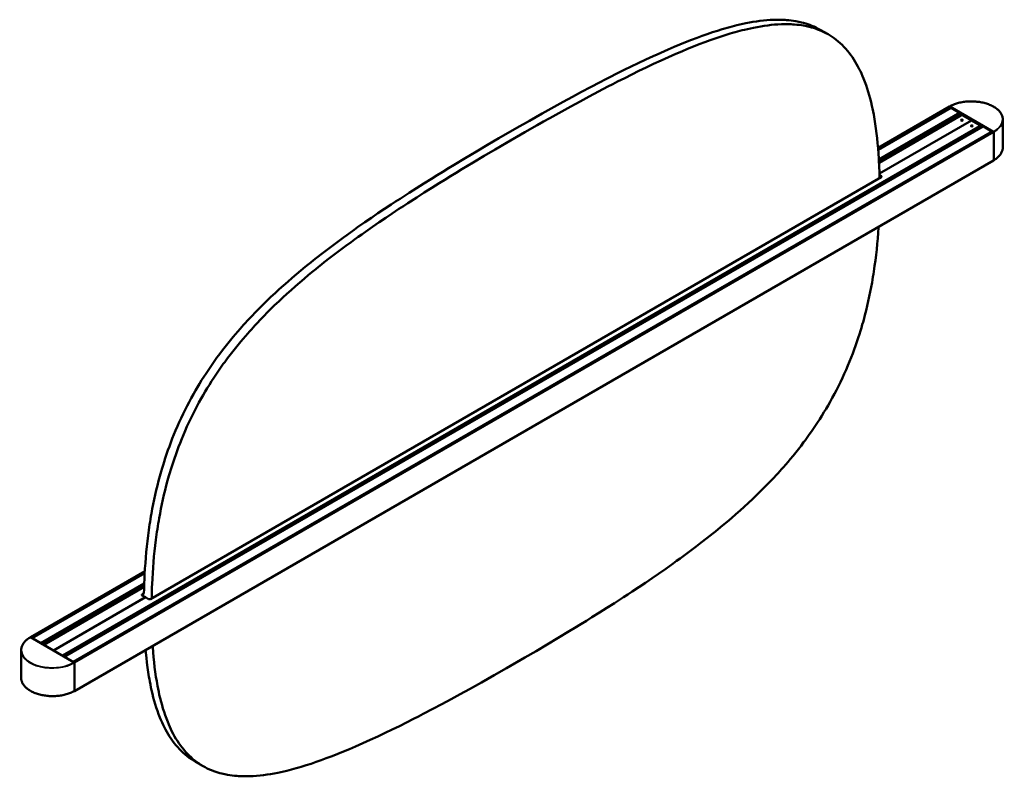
# Model space of a CAD drawing. Header units: millimetres. Extents: x 232 to 2412, y 755 to 2591.
# Tile 4 of 5: x 1647 to 2412, y 936 to 1524. Entities that reach past the tile are written whole.
import ezdxf

# ---------------------------------------------------------------- set-up
doc = ezdxf.new("R2010")
doc.units = ezdxf.units.MM
doc.header["$LTSCALE"] = 10
doc.layers.add('Visibile (ISO)', color=7, linetype='Continuous', lineweight=50)
doc.layers.add('Visibile sottile (ISO)', color=7, linetype='Continuous', lineweight=35)

msp = doc.modelspace()

# ---------------------------------------------------------------- linework, layer by layer
at = {"layer": 'Visibile (ISO)'}
for p, q in [((2216.314, 1521.91), (2219.057, 1522.34)), ((2219.057, 1522.34), (2221.775, 1522.711)), ((2221.775, 1522.711), (2224.466, 1523.023)), ((2224.466, 1523.023), (2227.13, 1523.273)), ((2227.13, 1523.273), (2229.766, 1523.46)), ((2229.766, 1523.46), (2232.373, 1523.581)), ((2232.373, 1523.581), (2234.949, 1523.636)), ((2234.949, 1523.636), (2237.494, 1523.623)), ((2237.494, 1523.623), (2240.006, 1523.54)), ((2240.006, 1523.54), (2241.25, 1523.471)), ((2241.25, 1523.471), (2242.485, 1523.385)), ((2242.485, 1523.385), (2244.321, 1523.221)), ((2244.321, 1523.221), (2246.137, 1523.015)), ((2246.137, 1523.015), (2247.933, 1522.767)), ((2247.933, 1522.767), (2249.708, 1522.476)), ((2249.708, 1522.476), (2251.925, 1522.044)), ((2184.779, 1513.823), (2188.655, 1515.075)), ((2188.655, 1515.075), (2192.501, 1516.256)), ((2192.501, 1516.256), (2194.441, 1516.827)), ((2194.441, 1516.827), (2196.374, 1517.379)), ((2196.374, 1517.379), (2198.24, 1517.895)), ((2198.24, 1517.895), (2200.099, 1518.392)), ((2200.099, 1518.392), (2201.895, 1518.855)), ((2201.895, 1518.855), (2203.684, 1519.3)), ((2203.684, 1519.3), (2206.056, 1519.863)), ((2204.251, 1514.425), (2206.109, 1514.921)), ((2206.056, 1519.863), (2208.414, 1520.39)), ((2206.109, 1514.921), (2207.906, 1515.385)), ((2207.906, 1515.385), (2209.694, 1515.83)), ((2208.414, 1520.39), (2210.757, 1520.882)), ((2209.694, 1515.83), (2212.067, 1516.393)), ((2210.757, 1520.882), (2213.547, 1521.423)), ((2212.067, 1516.393), (2214.424, 1516.92)), ((2213.547, 1521.423), (2216.314, 1521.91)), ((2214.424, 1516.92), (2216.767, 1517.412)), ((2216.767, 1517.412), (2219.557, 1517.953)), ((2219.557, 1517.953), (2222.325, 1518.44)), ((2222.325, 1518.44), (2225.067, 1518.869)), ((2225.067, 1518.869), (2227.785, 1519.241)), ((2227.785, 1519.241), (2230.476, 1519.553)), ((2230.476, 1519.553), (2233.141, 1519.803)), ((2233.141, 1519.803), (2235.777, 1519.99)), ((2235.777, 1519.99), (2238.383, 1520.111)), ((2238.383, 1520.111), (2240.96, 1520.166)), ((2240.96, 1520.166), (2243.505, 1520.153)), ((2243.505, 1520.153), (2246.017, 1520.07)), ((2246.017, 1520.07), (2247.26, 1520.001)), ((2247.26, 1520.001), (2248.495, 1519.915)), ((2248.495, 1519.915), (2250.332, 1519.751)), ((2250.332, 1519.751), (2252.148, 1519.545)), ((2251.925, 1522.044), (2253.02, 1521.802)), ((2252.148, 1519.545), (2253.944, 1519.297)), ((2253.02, 1521.802), (2254.106, 1521.542)), ((2253.944, 1519.297), (2255.718, 1519.006)), ((2254.106, 1521.542), (2255.719, 1521.118)), ((2255.718, 1519.006), (2257.935, 1518.574)), ((2255.719, 1521.118), (2257.31, 1520.653)), ((2257.31, 1520.653), (2258.881, 1520.146)), ((2257.935, 1518.574), (2259.03, 1518.332)), ((2258.881, 1520.146), (2260.429, 1519.598)), ((2259.03, 1518.332), (2260.117, 1518.072)), ((2260.117, 1518.072), (2261.729, 1517.648)), ((2260.429, 1519.598), (2262.124, 1518.94)), ((2261.729, 1517.648), (2263.321, 1517.183)), ((2262.124, 1518.94), (2263.792, 1518.229)), ((2263.321, 1517.183), (2264.891, 1516.676)), ((2263.792, 1518.229), (2265.431, 1517.465)), ((2264.891, 1516.676), (2266.44, 1516.128)), ((2265.431, 1517.465), (2267.042, 1516.648)), ((2266.44, 1516.128), (2268.135, 1515.469)), ((2267.042, 1516.648), (2268.623, 1515.778)), ((2268.135, 1515.469), (2269.802, 1514.759)), ((2274.634, 1512.308), (2268.623, 1515.778)), ((2269.802, 1514.759), (2271.441, 1513.995)), ((2164.041, 1506.211), (2168.53, 1507.975)), ((2168.53, 1507.975), (2172.989, 1509.668)), ((2172.989, 1509.668), (2176.945, 1511.116)), ((2176.945, 1511.116), (2180.876, 1512.502)), ((2179, 1506.198), (2182.956, 1507.646)), ((2180.876, 1512.502), (2184.779, 1513.823)), ((2182.956, 1507.646), (2186.886, 1509.032)), ((2186.886, 1509.032), (2190.79, 1510.353)), ((2190.79, 1510.353), (2194.665, 1511.605)), ((2194.665, 1511.605), (2198.511, 1512.786)), ((2198.511, 1512.786), (2200.452, 1513.357)), ((2200.452, 1513.357), (2202.384, 1513.909)), ((2202.384, 1513.909), (2204.251, 1514.425)), ((2271.441, 1513.995), (2273.052, 1513.178)), ((2273.052, 1513.178), (2274.634, 1512.308)), ((2274.634, 1512.308), (2276.186, 1511.385)), ((2276.186, 1511.385), (2277.845, 1510.316)), ((2277.845, 1510.316), (2279.469, 1509.182)), ((2279.469, 1509.182), (2281.056, 1507.985)), ((2281.056, 1507.985), (2282.606, 1506.723)), ((2147.565, 1499.279), (2150.415, 1500.525)), ((2150.415, 1500.525), (2154.982, 1502.482)), ((2154.982, 1502.482), (2159.525, 1504.379)), ((2159.525, 1504.379), (2164.041, 1506.211)), ((2160.993, 1499.012), (2165.535, 1500.908)), ((2165.535, 1500.908), (2170.051, 1502.74)), ((2170.051, 1502.74), (2174.54, 1504.505)), ((2174.54, 1504.505), (2179, 1506.198)), ((2282.606, 1506.723), (2284.119, 1505.397)), ((2284.119, 1505.397), (2285.594, 1504.006)), ((2285.594, 1504.006), (2287.032, 1502.552)), ((2287.032, 1502.552), (2288.431, 1501.034)), ((2288.431, 1501.034), (2289.793, 1499.453)), ((2289.793, 1499.453), (2291.115, 1497.808)), ((2127.245, 1489.921), (2133.086, 1492.689)), ((2133.086, 1492.689), (2138.896, 1495.383)), ((2138.896, 1495.383), (2141.805, 1496.707)), ((2139.097, 1489.219), (2144.906, 1491.913)), ((2141.805, 1496.707), (2144.706, 1498.011)), ((2144.706, 1498.011), (2147.565, 1499.279)), ((2144.906, 1491.913), (2147.816, 1493.237)), ((2147.816, 1493.237), (2150.717, 1494.541)), ((2150.717, 1494.541), (2153.575, 1495.809)), ((2153.575, 1495.809), (2156.425, 1497.055)), ((2156.425, 1497.055), (2160.993, 1499.012)), ((2291.115, 1497.808), (2292.399, 1496.102)), ((2292.399, 1496.102), (2293.573, 1494.437)), ((2293.573, 1494.437), (2294.713, 1492.717)), ((2294.713, 1492.717), (2295.819, 1490.944)), ((2110.693, 1481.783), (2116.234, 1484.552)), ((2116.234, 1484.552), (2121.752, 1487.266)), ((2121.752, 1487.266), (2127.245, 1489.921)), ((2127.763, 1483.795), (2133.255, 1486.45)), ((2133.255, 1486.45), (2139.097, 1489.219)), ((2295.819, 1490.944), (2296.89, 1489.118)), ((2296.89, 1489.118), (2297.926, 1487.24)), ((2297.926, 1487.24), (2298.928, 1485.311)), ((2298.928, 1485.311), (2299.8, 1483.531)), ((2097.674, 1475.123), (2101.406, 1477.053)), ((2101.406, 1477.053), (2105.128, 1478.961)), ((2105.128, 1478.961), (2110.693, 1481.783)), ((2111.138, 1475.491), (2116.703, 1478.313)), ((2116.703, 1478.313), (2122.245, 1481.082)), ((2122.245, 1481.082), (2127.763, 1483.795)), ((2299.8, 1483.531), (2300.645, 1481.71)), ((2300.645, 1481.71), (2301.462, 1479.85)), ((2301.462, 1479.85), (2302.252, 1477.95)), ((2302.252, 1477.95), (2302.764, 1476.662)), ((2302.764, 1476.662), (2303.263, 1475.358)), ((2083.129, 1467.456), (2090.184, 1471.202)), ((2090.184, 1471.202), (2097.674, 1475.123)), ((2096.194, 1467.732), (2103.685, 1471.653)), ((2103.685, 1471.653), (2107.416, 1473.583)), ((2107.416, 1473.583), (2111.138, 1475.491)), ((2303.263, 1475.358), (2304.226, 1472.698)), ((2304.226, 1472.698), (2305.076, 1470.177)), ((2305.076, 1470.177), (2305.886, 1467.6)), ((2068.934, 1459.777), (2076.046, 1463.646)), ((2076.046, 1463.646), (2083.129, 1467.456)), ((2082.056, 1460.176), (2089.14, 1463.986)), ((2089.14, 1463.986), (2096.194, 1467.732)), ((2305.886, 1467.6), (2306.656, 1464.971)), ((2306.656, 1464.971), (2307.386, 1462.289)), ((2307.386, 1462.289), (2308.079, 1459.556)), ((2057.138, 1453.268), (2061.794, 1455.85)), ((2061.794, 1455.85), (2068.934, 1459.777)), ((2067.805, 1452.38), (2074.944, 1456.307)), ((2074.944, 1456.307), (2082.056, 1460.176)), ((2308.079, 1459.556), (2308.733, 1456.773)), ((2308.733, 1456.773), (2309.229, 1454.512)), ((2309.229, 1454.512), (2309.702, 1452.221)), ((2313.516, 1424.122), (2369.101, 1456.214)), ((2313.641, 1422.525), (2370.114, 1455.13)), ((2369.201, 1456.204), (2369.905, 1455.798)), ((2369.236, 1456.184), (2403.178, 1436.588)), ((2370.041, 1455.116), (2370.023, 1455.077)), ((2370.047, 1455.553), (2370.047, 1455.145)), ((2370.214, 1455.12), (2376.915, 1451.251)), ((2042.632, 1445.121), (2047.557, 1447.903)), ((2047.557, 1447.903), (2052.471, 1450.663)), ((2052.471, 1450.663), (2057.138, 1453.268)), ((2053.567, 1444.433), (2058.482, 1447.193)), ((2058.482, 1447.193), (2063.149, 1449.798)), ((2063.149, 1449.798), (2067.805, 1452.38)), ((2309.702, 1452.221), (2310.151, 1449.9)), ((2310.151, 1449.9), (2310.473, 1448.141)), ((2310.473, 1448.141), (2310.782, 1446.365)), ((2310.782, 1446.365), (2311.361, 1442.767)), ((2377.306, 1451.477), (2314.143, 1415.009)), ((2377.891, 1449.268), (2314.272, 1412.537)), ((2377.406, 1451.467), (2378.295, 1450.954)), ((2378.436, 1450.709), (2378.436, 1449.43)), ((2378.436, 1449.444), (2378.457, 1449.432)), ((2386.023, 1445.39), (2379.306, 1449.268)), ((2410.457, 1446.061), (2410.457, 1424.502)), ((1679.883, 1029.521), (2394.02, 1441.828)), ((1681.506, 1028.584), (2395.217, 1440.645)), ((2018.844, 1431.46), (2032.986, 1439.625)), ((2032.986, 1439.625), (2042.632, 1445.121)), ((2038.996, 1436.154), (2048.642, 1441.651)), ((2048.642, 1441.651), (2053.567, 1444.433)), ((2311.361, 1442.767), (2311.897, 1439.066)), ((2311.897, 1439.066), (2312.383, 1435.305)), ((2314.587, 1404.146), (2386.023, 1445.39)), ((2314.587, 1404.146), (2386.023, 1445.39)), ((2386.023, 1445.39), (2392.741, 1441.512)), ((2394.12, 1441.818), (2395.008, 1441.305)), ((2395.131, 1440.595), (2395.144, 1440.624)), ((2395.149, 1441.06), (2395.149, 1440.652)), ((2395.317, 1440.635), (2402.025, 1436.762)), ((2402.409, 1436.984), (1688.272, 1024.677)), ((2010.141, 1426.372), (2018.844, 1431.46)), ((2024.854, 1427.989), (2038.996, 1436.154)), ((2312.383, 1435.305), (2312.821, 1431.487)), ((2312.821, 1431.487), (2313.211, 1427.612)), ((2402.509, 1436.974), (2403.213, 1436.568)), ((2403.354, 1414.441), (2403.354, 1436.323)), ((2403.354, 1414.482), (2403.354, 1436.282)), ((2001.472, 1421.254), (2010.141, 1426.372)), ((2007.482, 1417.784), (2016.152, 1422.902)), ((2016.152, 1422.902), (2024.854, 1427.989)), ((2313.211, 1427.612), (2313.554, 1423.683)), ((2313.554, 1423.683), (2313.853, 1419.703)), ((1984.242, 1410.92), (1992.839, 1416.104)), ((1992.839, 1416.104), (2001.472, 1421.254)), ((1998.849, 1412.634), (2007.482, 1417.784)), ((2313.853, 1419.703), (2314.107, 1415.673)), ((2314.107, 1415.673), (2314.235, 1413.313)), ((1689.135, 1002.018), (2403.313, 1414.349)), ((1975.328, 1405.48), (1979.78, 1408.205)), ((1979.78, 1408.205), (1984.242, 1410.92)), ((1990.253, 1407.45), (1998.849, 1412.634)), ((2314.235, 1413.313), (2314.348, 1410.937)), ((2314.348, 1410.937), (2314.449, 1408.519)), ((2314.449, 1408.519), (2314.535, 1406.085)), ((2316.02, 1401.299), (1748.213, 1073.476)), ((1960.739, 1396.421), (1966.585, 1400.076)), ((1966.585, 1400.076), (1970.951, 1402.784)), ((1970.951, 1402.784), (1975.328, 1405.48)), ((1976.961, 1399.314), (1981.338, 1402.01)), ((1981.338, 1402.01), (1985.79, 1404.735)), ((1985.79, 1404.735), (1990.253, 1407.45)), ((2314.535, 1406.085), (2314.665, 1401.201)), ((2314.619, 1402.924), (2316.02, 1402.116)), ((2315.666, 1401.095), (2314.653, 1401.68)), ((2314.698, 1401.654), (2314.654, 1401.629)), ((2314.665, 1401.201), (2314.676, 1400.523)), ((1949.112, 1389.043), (1954.915, 1392.744)), ((1954.915, 1392.744), (1960.739, 1396.421)), ((1960.925, 1389.274), (1966.75, 1392.951)), ((1966.75, 1392.951), (1972.596, 1396.606)), ((1972.596, 1396.606), (1976.961, 1399.314)), ((1942.18, 1384.568), (1949.112, 1389.043)), ((1948.19, 1381.098), (1955.122, 1385.573)), ((1955.122, 1385.573), (1960.925, 1389.274)), ((1930.133, 1376.639), (1935.282, 1380.054)), ((1935.282, 1380.054), (1938.726, 1382.316)), ((1938.726, 1382.316), (1942.18, 1384.568)), ((1941.293, 1376.583), (1944.737, 1378.846)), ((1944.737, 1378.846), (1948.19, 1381.098)), ((1914.822, 1366.235), (1919.902, 1369.732)), ((1919.902, 1369.732), (1925.006, 1373.199)), ((1925.006, 1373.199), (1930.133, 1376.639)), ((1925.913, 1366.262), (1931.017, 1369.729)), ((1931.017, 1369.729), (1936.144, 1373.169)), ((1936.144, 1373.169), (1941.293, 1376.583)), ((1906.373, 1360.31), (1909.207, 1362.314)), ((1909.207, 1362.314), (1914.822, 1366.235)), ((1915.217, 1358.844), (1920.833, 1362.765)), ((1920.833, 1362.765), (1925.913, 1366.262)), ((2313.882, 1362.231), (2313.592, 1357.951)), ((2313.911, 1362.733), (2313.882, 1362.231)), ((1893.94, 1351.311), (1898.077, 1354.346)), ((1898.077, 1354.346), (1900.808, 1356.326)), ((1900.808, 1356.326), (1903.547, 1358.296)), ((1903.547, 1358.296), (1906.373, 1360.31)), ((1906.818, 1352.856), (1909.558, 1354.826)), ((1909.558, 1354.826), (1912.383, 1356.84)), ((1912.383, 1356.84), (1915.217, 1358.844)), ((2313.592, 1357.951), (2313.257, 1353.67)), ((1885.731, 1345.156), (1889.824, 1348.248)), ((1889.824, 1348.248), (1893.94, 1351.311)), ((1895.835, 1344.778), (1899.95, 1347.84)), ((1899.95, 1347.84), (1904.087, 1350.875)), ((1904.087, 1350.875), (1906.818, 1352.856)), ((2312.878, 1349.39), (2312.451, 1345.11)), ((2313.257, 1353.67), (2312.878, 1349.39)), ((1877.254, 1338.596), (1881.662, 1342.035)), ((1881.662, 1342.035), (1885.731, 1345.156)), ((1887.672, 1338.565), (1891.742, 1341.686)), ((1891.742, 1341.686), (1895.835, 1344.778)), ((2311.978, 1340.831), (2311.456, 1336.555)), ((2312.451, 1345.11), (2311.978, 1340.831)), ((1865.08, 1328.751), (1868.532, 1331.598)), ((1868.532, 1331.598), (1870.654, 1333.326)), ((1870.654, 1333.326), (1872.784, 1335.043)), ((1872.784, 1335.043), (1875.015, 1336.825)), ((1875.015, 1336.825), (1877.254, 1338.596)), ((1876.665, 1329.856), (1878.794, 1331.573)), ((1878.794, 1331.573), (1881.026, 1333.355)), ((1881.026, 1333.355), (1883.265, 1335.126)), ((1883.265, 1335.126), (1887.672, 1338.565)), ((2310.884, 1332.283), (2310.579, 1330.148)), ((2311.456, 1336.555), (2310.884, 1332.283)), ((1858.243, 1322.967), (1861.65, 1325.874)), ((1861.65, 1325.874), (1865.08, 1328.751)), ((1867.66, 1322.404), (1871.09, 1325.281)), ((1871.09, 1325.281), (1874.542, 1328.128)), ((1874.542, 1328.128), (1876.665, 1329.856)), ((2309.587, 1323.752), (2309.23, 1321.623)), ((2309.931, 1325.883), (2309.587, 1323.752)), ((2310.261, 1328.015), (2309.931, 1325.883)), ((2310.579, 1330.148), (2310.261, 1328.015)), ((1851.503, 1317.058), (1848.265, 1314.138)), ((1854.86, 1320.029), (1851.503, 1317.058)), ((1854.86, 1320.029), (1858.243, 1322.967)), ((1857.514, 1313.588), (1860.871, 1316.558)), ((1860.871, 1316.558), (1864.253, 1319.497)), ((1864.253, 1319.497), (1867.66, 1322.404)), ((2308.194, 1315.854), (2307.488, 1312.218)), ((2308.86, 1319.496), (2308.194, 1315.854)), ((2309.23, 1321.623), (2308.86, 1319.496)), ((1838.713, 1305.181), (1841.869, 1308.201)), ((1845.053, 1311.186), (1841.869, 1308.201)), ((1848.265, 1314.138), (1845.053, 1311.186)), ((1851.063, 1307.716), (1854.275, 1310.668)), ((1854.275, 1310.668), (1857.514, 1313.588)), ((2306.741, 1308.59), (2305.953, 1304.969)), ((2307.488, 1312.218), (2306.741, 1308.59)), ((1832.493, 1299.036), (1835.587, 1302.127)), ((1835.587, 1302.127), (1838.713, 1305.181)), ((1841.598, 1298.657), (1844.723, 1301.711)), ((1844.723, 1301.711), (1847.879, 1304.731)), ((1847.879, 1304.731), (1851.063, 1307.716)), ((2305.123, 1301.357), (2304.251, 1297.754)), ((2305.953, 1304.969), (2305.123, 1301.357)), ((1825.402, 1291.681), (1827.409, 1293.803)), ((1827.409, 1293.803), (1829.431, 1295.909)), ((1829.431, 1295.909), (1830.958, 1297.477)), ((1830.958, 1297.477), (1832.493, 1299.036)), ((1835.442, 1292.439), (1836.969, 1294.007)), ((1836.969, 1294.007), (1838.504, 1295.566)), ((1838.504, 1295.566), (1841.598, 1298.657)), ((2303.336, 1294.16), (2302.341, 1290.448)), ((2304.251, 1297.754), (2303.336, 1294.16)), ((1819.237, 1284.938), (1820.602, 1286.461)), ((1820.602, 1286.461), (1822.002, 1288.006)), ((1822.002, 1288.006), (1823.411, 1289.541)), ((1823.411, 1289.541), (1825.402, 1291.681)), ((1828.013, 1284.535), (1829.421, 1286.071)), ((1829.421, 1286.071), (1831.413, 1288.211)), ((1831.413, 1288.211), (1833.419, 1290.333)), ((1833.419, 1290.333), (1835.442, 1292.439)), ((2301.3, 1286.748), (2300.58, 1284.288)), ((2301.827, 1288.596), (2301.3, 1286.748)), ((2302.341, 1290.448), (2301.827, 1288.596)), ((1812.49, 1277.127), (1814.27, 1279.236)), ((1814.27, 1279.236), (1816.068, 1281.329)), ((1816.068, 1281.329), (1817.881, 1283.406)), ((1817.881, 1283.406), (1819.237, 1284.938)), ((1820.281, 1275.766), (1822.078, 1277.859)), ((1822.078, 1277.859), (1823.891, 1279.936)), ((1823.891, 1279.936), (1825.248, 1281.468)), ((1825.248, 1281.468), (1826.613, 1282.991)), ((1826.613, 1282.991), (1828.013, 1284.535)), ((2299.076, 1279.389), (2298.092, 1276.342)), ((2299.838, 1281.836), (2299.076, 1279.389)), ((2300.58, 1284.288), (2299.838, 1281.836)), ((1806.219, 1269.397), (1808.284, 1271.997)), ((1808.284, 1271.997), (1810.375, 1274.574)), ((1810.375, 1274.574), (1812.49, 1277.127)), ((1814.295, 1268.527), (1816.385, 1271.104)), ((1816.385, 1271.104), (1818.5, 1273.657)), ((1818.5, 1273.657), (1820.281, 1275.766)), ((2296.025, 1270.281), (2294.941, 1267.27)), ((2297.075, 1273.305), (2296.025, 1270.281)), ((2298.092, 1276.342), (2297.075, 1273.305)), ((1799.921, 1261.092), (1801.04, 1262.611)), ((1801.04, 1262.611), (1802.168, 1264.123)), ((1802.168, 1264.123), (1804.18, 1266.772)), ((1804.18, 1266.772), (1806.219, 1269.397)), ((1808.178, 1260.653), (1810.19, 1263.302)), ((1810.19, 1263.302), (1812.229, 1265.927)), ((1812.229, 1265.927), (1814.295, 1268.527)), ((2293.823, 1264.271), (2292.672, 1261.287)), ((2294.941, 1267.27), (2293.823, 1264.271)), ((1794.517, 1253.457), (1796.119, 1255.774)), ((1796.119, 1255.774), (1797.741, 1258.074)), ((1797.741, 1258.074), (1798.826, 1259.587)), ((1798.826, 1259.587), (1799.921, 1261.092)), ((1802.129, 1252.304), (1803.752, 1254.604)), ((1803.752, 1254.604), (1804.837, 1256.117)), ((1804.837, 1256.117), (1805.931, 1257.622)), ((1805.931, 1257.622), (1807.05, 1259.141)), ((1807.05, 1259.141), (1808.178, 1260.653)), ((2290.043, 1254.826), (2288.669, 1251.622)), ((2291.377, 1258.047), (2290.043, 1254.826)), ((2292.672, 1261.287), (2291.377, 1258.047)), ((1789.673, 1246.138), (1791.378, 1248.771)), ((1791.378, 1248.771), (1792.937, 1251.122)), ((1792.937, 1251.122), (1794.517, 1253.457)), ((1797.389, 1245.301), (1798.947, 1247.652)), ((1798.947, 1247.652), (1800.527, 1249.987)), ((1800.527, 1249.987), (1802.129, 1252.304)), ((2287.254, 1248.438), (2285.801, 1245.273)), ((2288.669, 1251.622), (2287.254, 1248.438)), ((1784.726, 1238.114), (1786.346, 1240.809)), ((1786.346, 1240.809), (1787.995, 1243.484)), ((1787.995, 1243.484), (1789.673, 1246.138)), ((1792.356, 1237.339), (1794.006, 1240.014)), ((1794.006, 1240.014), (1795.683, 1242.668)), ((1795.683, 1242.668), (1797.389, 1245.301)), ((2284.308, 1242.129), (2282.776, 1239.005)), ((2285.801, 1245.273), (2284.308, 1242.129)), ((1779.89, 1229.63), (1781.573, 1232.664)), ((1781.573, 1232.664), (1783.135, 1235.399)), ((1783.135, 1235.399), (1784.726, 1238.114)), ((1787.584, 1229.194), (1789.145, 1231.929)), ((1789.145, 1231.929), (1790.736, 1234.644)), ((1790.736, 1234.644), (1792.356, 1237.339)), ((2279.597, 1232.824), (2277.95, 1229.767)), ((2281.206, 1235.904), (2279.597, 1232.824)), ((2282.776, 1239.005), (2281.206, 1235.904)), ((1776.635, 1223.493), (1778.243, 1226.573)), ((1778.243, 1226.573), (1779.89, 1229.63)), ((1784.254, 1223.103), (1785.9, 1226.16)), ((1785.9, 1226.16), (1787.584, 1229.194)), ((2274.705, 1223.998), (2273.114, 1221.282)), ((2276.267, 1226.733), (2274.705, 1223.998)), ((2277.95, 1229.767), (2276.267, 1226.733)), ((1772.039, 1214.124), (1773.532, 1217.268)), ((1773.532, 1217.268), (1775.064, 1220.391)), ((1775.064, 1220.391), (1776.635, 1223.493)), ((1779.543, 1213.798), (1781.074, 1216.921)), ((1781.074, 1216.921), (1782.645, 1220.023)), ((1782.645, 1220.023), (1784.254, 1223.103)), ((2271.494, 1218.587), (2269.845, 1215.913)), ((2273.114, 1221.282), (2271.494, 1218.587)), ((1769.172, 1207.775), (1770.586, 1210.959)), ((1770.586, 1210.959), (1772.039, 1214.124)), ((1776.596, 1207.489), (1778.05, 1210.653)), ((1778.05, 1210.653), (1779.543, 1213.798)), ((2266.462, 1210.626), (2264.903, 1208.275)), ((2268.167, 1213.259), (2266.462, 1210.626)), ((2269.845, 1215.913), (2268.167, 1213.259)), ((1765.168, 1198.11), (1766.463, 1201.349)), ((1766.463, 1201.349), (1767.797, 1204.571)), ((1767.797, 1204.571), (1769.172, 1207.775)), ((1772.473, 1197.879), (1773.808, 1201.101)), ((1773.808, 1201.101), (1775.182, 1204.304)), ((1775.182, 1204.304), (1776.596, 1207.489)), ((2260.099, 1201.323), (2259.014, 1199.81)), ((2261.721, 1203.623), (2260.099, 1201.323)), ((2263.323, 1205.94), (2261.721, 1203.623)), ((2264.903, 1208.275), (2263.323, 1205.94)), ((1762.899, 1192.127), (1764.017, 1195.125)), ((1764.017, 1195.125), (1765.168, 1198.11)), ((1770.027, 1191.655), (1771.179, 1194.64)), ((1771.179, 1194.64), (1772.473, 1197.879)), ((2255.672, 1195.274), (2253.66, 1192.625)), ((2256.8, 1196.785), (2255.672, 1195.274)), ((2257.92, 1198.305), (2256.8, 1196.785)), ((2259.014, 1199.81), (2257.92, 1198.305)), ((1759.748, 1183.055), (1760.765, 1186.092)), ((1760.765, 1186.092), (1761.815, 1189.116)), ((1761.815, 1189.116), (1762.899, 1192.127)), ((1767.826, 1185.646), (1768.91, 1188.657)), ((1768.91, 1188.657), (1770.027, 1191.655)), ((2249.556, 1187.4), (2247.466, 1184.823)), ((2251.621, 1190), (2249.556, 1187.4)), ((2253.66, 1192.625), (2251.621, 1190)), ((1758.002, 1177.561), (1758.764, 1180.007)), ((1758.764, 1180.007), (1759.748, 1183.055)), ((1764.775, 1176.537), (1765.758, 1179.585)), ((1765.758, 1179.585), (1766.775, 1182.621)), ((1766.775, 1182.621), (1767.826, 1185.646)), ((2243.57, 1180.161), (2241.772, 1178.068)), ((2245.35, 1182.27), (2243.57, 1180.161)), ((2247.466, 1184.823), (2245.35, 1182.27)), ((1755.499, 1168.949), (1756.013, 1170.801)), ((1756.013, 1170.801), (1756.54, 1172.649)), ((1756.54, 1172.649), (1757.26, 1175.108)), ((1757.26, 1175.108), (1758.002, 1177.561)), ((1762.55, 1169.179), (1763.271, 1171.638)), ((1763.271, 1171.638), (1764.012, 1174.091)), ((1764.012, 1174.091), (1764.775, 1176.537)), ((2235.838, 1171.391), (2234.429, 1169.856)), ((2237.238, 1172.935), (2235.838, 1171.391)), ((2238.603, 1174.459), (2237.238, 1172.935)), ((2239.959, 1175.991), (2238.603, 1174.459)), ((2241.772, 1178.068), (2239.959, 1175.991)), ((1753.589, 1161.643), (1754.504, 1165.236)), ((1754.504, 1165.236), (1755.499, 1168.949)), ((1760.515, 1161.766), (1761.509, 1165.479)), ((1761.509, 1165.479), (1762.024, 1167.331)), ((1762.024, 1167.331), (1762.55, 1169.179)), ((2228.409, 1163.488), (2226.882, 1161.92)), ((2230.431, 1165.593), (2228.409, 1163.488)), ((2232.438, 1167.716), (2230.431, 1165.593)), ((2234.429, 1169.856), (2232.438, 1167.716)), ((1751.887, 1154.428), (1752.717, 1158.04)), ((1752.717, 1158.04), (1753.589, 1161.643)), ((1758.727, 1154.57), (1759.6, 1158.173)), ((1759.6, 1158.173), (1760.515, 1161.766)), ((2222.253, 1157.27), (2219.127, 1154.216)), ((2225.347, 1160.361), (2222.253, 1157.27)), ((2226.882, 1161.92), (2225.347, 1160.361)), ((1750.352, 1147.179), (1751.099, 1150.807)), ((1751.099, 1150.807), (1751.887, 1154.428)), ((1757.109, 1147.337), (1757.897, 1150.958)), ((1757.897, 1150.958), (1758.727, 1154.57)), ((2212.787, 1148.211), (2209.575, 1145.259)), ((2215.971, 1151.196), (2212.787, 1148.211)), ((2219.127, 1154.216), (2215.971, 1151.196)), ((1748.61, 1137.774), (1748.98, 1139.901)), ((1748.98, 1139.901), (1749.646, 1143.543)), ((1749.646, 1143.543), (1750.352, 1147.179)), ((1754.991, 1136.431), (1755.657, 1140.073)), ((1755.657, 1140.073), (1756.363, 1143.708)), ((1756.363, 1143.708), (1757.109, 1147.337)), ((2206.337, 1142.339), (2202.98, 1139.368)), ((2209.575, 1145.259), (2206.337, 1142.339)), ((1747.579, 1131.382), (1747.909, 1133.514)), ((1747.909, 1133.514), (1748.253, 1135.645)), ((1748.253, 1135.645), (1748.61, 1137.774)), ((1754.264, 1132.175), (1754.62, 1134.304)), ((1754.62, 1134.304), (1754.991, 1136.431)), ((2196.19, 1133.523), (2192.76, 1130.646)), ((2199.597, 1136.43), (2196.19, 1133.523)), ((2202.98, 1139.368), (2199.597, 1136.43)), ((1746.384, 1122.841), (1746.956, 1127.114)), ((1746.956, 1127.114), (1747.261, 1129.249)), ((1747.261, 1129.249), (1747.579, 1131.382)), ((1752.967, 1123.644), (1753.272, 1125.779)), ((1753.272, 1125.779), (1753.589, 1127.912)), ((1753.589, 1127.912), (1753.92, 1130.044)), ((1753.92, 1130.044), (1754.264, 1132.175)), ((2187.186, 1126.071), (2185.056, 1124.353)), ((2189.308, 1127.798), (2187.186, 1126.071)), ((2192.76, 1130.646), (2189.308, 1127.798)), ((1745.389, 1114.287), (1745.862, 1118.565)), ((1745.862, 1118.565), (1746.384, 1122.841)), ((1751.873, 1115.095), (1752.395, 1119.371)), ((1752.395, 1119.371), (1752.967, 1123.644)), ((2176.179, 1117.362), (2172.109, 1114.24)), ((2180.586, 1120.8), (2176.179, 1117.362)), ((2182.825, 1122.572), (2180.586, 1120.8)), ((2185.056, 1124.353), (2182.825, 1122.572)), ((1744.583, 1105.726), (1744.962, 1110.007)), ((1744.962, 1110.007), (1745.389, 1114.287)), ((1750.973, 1106.537), (1751.399, 1110.817)), ((1751.399, 1110.817), (1751.873, 1115.095)), ((2168.016, 1111.149), (2163.9, 1108.086)), ((2172.109, 1114.24), (2168.016, 1111.149)), ((1744.248, 1101.446), (1744.583, 1105.726)), ((1750.259, 1097.976), (1750.593, 1102.256)), ((1750.593, 1102.256), (1750.973, 1106.537)), ((2157.032, 1103.071), (2154.293, 1101.101)), ((2159.763, 1105.051), (2157.032, 1103.071)), ((2163.9, 1108.086), (2159.763, 1105.051)), ((1654.923, 1043.884), (1743.846, 1095.223)), ((1743.711, 1092.888), (1743.958, 1097.166)), ((1743.958, 1097.166), (1744.248, 1101.446)), ((1749.968, 1093.696), (1750.259, 1097.976)), ((2148.633, 1097.083), (2143.018, 1093.161)), ((2151.467, 1099.086), (2148.633, 1097.083)), ((2154.293, 1101.101), (2151.467, 1099.086)), ((1656.411, 1043.073), (1743.746, 1093.496)), ((1743.403, 1086.064), (1743.506, 1088.613)), ((1743.506, 1088.613), (1743.711, 1092.888)), ((1749.516, 1085.142), (1749.721, 1089.418)), ((1749.721, 1089.418), (1749.968, 1093.696)), ((2137.938, 1089.665), (2132.834, 1086.197)), ((2143.018, 1093.161), (2137.938, 1089.665)), ((1743.383, 1085.481), (1663.17, 1039.17)), ((1743.296, 1082.884), (1665.375, 1037.897)), ((1743.178, 1078.363), (1743.239, 1080.939)), ((1743.239, 1080.939), (1743.314, 1083.517)), ((1743.314, 1083.517), (1743.403, 1086.064)), ((1749.25, 1077.469), (1749.325, 1080.047)), ((1749.325, 1080.047), (1749.413, 1082.594)), ((1749.413, 1082.594), (1749.516, 1085.142)), ((2122.558, 1079.343), (2119.114, 1077.081)), ((2127.707, 1082.757), (2122.558, 1079.343)), ((2132.834, 1086.197), (2127.707, 1082.757)), ((1672.8, 1033.61), (1744.324, 1074.905)), ((1672.8, 1033.61), (1744.324, 1074.905)), ((1741.849, 1077.15), (1743.179, 1077.918)), ((1744.324, 1074.905), (1741.849, 1076.334)), ((1743.179, 1077.918), (1743.178, 1078.363)), ((1746.799, 1073.476), (1744.324, 1074.905)), ((1749.175, 1074.031), (1749.189, 1074.893)), ((1749.189, 1074.893), (1749.25, 1077.469)), ((2115.66, 1074.829), (2108.728, 1070.354)), ((2119.114, 1077.081), (2115.66, 1074.829)), ((2102.925, 1066.653), (2097.101, 1062.976)), ((2108.728, 1070.354), (2102.925, 1066.653)), ((2086.889, 1056.613), (2082.512, 1053.916)), ((2091.255, 1059.321), (2086.889, 1056.613)), ((2097.101, 1062.976), (2091.255, 1059.321)), ((2073.598, 1048.477), (2065.03, 1043.31)), ((2078.06, 1051.191), (2073.598, 1048.477)), ((2082.512, 1053.916), (2078.06, 1051.191)), ((1655.023, 1043.874), (1655.728, 1043.467)), ((1689, 1024.257), (1655.059, 1043.853)), ((2065.03, 1043.31), (2056.426, 1038.177)), ((1647.779, 1033.73), (1647.779, 1012.172)), ((1663.229, 1039.136), (1664.117, 1038.624)), ((1744.629, 1031.785), (1744.44, 1033.949)), ((1749.998, 1036.224), (1749.941, 1037.125)), ((1750.296, 1032.243), (1749.998, 1036.224)), ((2047.786, 1033.076), (2039.113, 1028.005)), ((2056.426, 1038.177), (2047.786, 1033.076)), ((1679.942, 1029.487), (1680.83, 1028.974)), ((1745.019, 1027.91), (1744.629, 1031.785)), ((1745.457, 1024.091), (1745.019, 1027.91)), ((1750.64, 1028.315), (1750.296, 1032.243)), ((1751.03, 1024.44), (1750.64, 1028.315)), ((2039.113, 1028.005), (2024.854, 1019.772)), ((1688.331, 1024.644), (1689.035, 1024.237)), ((1689.177, 1002.11), (1689.177, 1023.992)), ((1689.177, 1023.951), (1689.177, 1002.151)), ((1745.943, 1020.331), (1745.457, 1024.091)), ((1746.479, 1016.63), (1745.943, 1020.331)), ((1751.467, 1020.621), (1751.03, 1024.44)), ((1751.953, 1016.861), (1751.467, 1020.621)), ((2024.854, 1019.772), (2015.209, 1014.276)), ((1747.058, 1013.032), (1746.479, 1016.63)), ((1747.367, 1011.256), (1747.058, 1013.032)), ((1747.689, 1009.496), (1747.367, 1011.256)), ((1752.489, 1013.16), (1751.953, 1016.861)), ((1753.069, 1009.562), (1752.489, 1013.16)), ((2010.283, 1011.493), (2005.369, 1008.734)), ((2015.209, 1014.276), (2010.283, 1011.493)), ((1748.138, 1007.176), (1747.689, 1009.496)), ((1748.611, 1004.885), (1748.138, 1007.176)), ((1749.107, 1002.624), (1748.611, 1004.885)), ((1749.761, 999.841), (1749.107, 1002.624)), ((1753.378, 1007.786), (1753.069, 1009.562)), ((1753.7, 1006.026), (1753.378, 1007.786)), ((1754.149, 1003.706), (1753.7, 1006.026)), ((1754.621, 1001.414), (1754.149, 1003.706)), ((1996.046, 1003.547), (1988.906, 999.62)), ((2000.702, 1006.129), (1996.046, 1003.547)), ((2005.369, 1008.734), (2000.702, 1006.129)), ((1750.454, 997.108), (1749.761, 999.841)), ((1751.184, 994.426), (1750.454, 997.108)), ((1755.118, 999.153), (1754.621, 1001.414)), ((1755.772, 996.371), (1755.118, 999.153)), ((1756.464, 993.638), (1755.772, 996.371)), ((1981.794, 995.751), (1974.711, 991.941)), ((1988.906, 999.62), (1981.794, 995.751)), ((1751.954, 991.796), (1751.184, 994.426)), ((1752.764, 989.22), (1751.954, 991.796)), ((1753.614, 986.699), (1752.764, 989.22)), ((1757.195, 990.956), (1756.464, 993.638)), ((1757.965, 988.326), (1757.195, 990.956)), ((1758.774, 985.75), (1757.965, 988.326)), ((1967.656, 988.195), (1960.166, 984.274)), ((1974.711, 991.941), (1967.656, 988.195)), ((1754.577, 984.039), (1753.614, 986.699)), ((1755.076, 982.734), (1754.577, 984.039)), ((1755.588, 981.446), (1755.076, 982.734)), ((1756.378, 979.547), (1755.588, 981.446)), ((1757.195, 977.687), (1756.378, 979.547)), ((1759.624, 983.229), (1758.774, 985.75)), ((1760.587, 980.569), (1759.624, 983.229)), ((1761.087, 979.264), (1760.587, 980.569)), ((1761.598, 977.976), (1761.087, 979.264)), ((1952.712, 980.435), (1947.147, 977.614)), ((1956.434, 982.344), (1952.712, 980.435)), ((1960.166, 984.274), (1956.434, 982.344)), ((1758.04, 975.866), (1757.195, 977.687)), ((1758.912, 974.086), (1758.04, 975.866)), ((1759.914, 972.157), (1758.912, 974.086)), ((1760.951, 970.278), (1759.914, 972.157)), ((1762.388, 976.077), (1761.598, 977.976)), ((1763.206, 974.216), (1762.388, 976.077)), ((1764.05, 972.396), (1763.206, 974.216)), ((1764.923, 970.616), (1764.05, 972.396)), ((1936.088, 972.131), (1930.595, 969.476)), ((1941.606, 974.845), (1936.088, 972.131)), ((1947.147, 977.614), (1941.606, 974.845)), ((1762.021, 968.453), (1760.951, 970.278)), ((1763.127, 966.68), (1762.021, 968.453)), ((1764.267, 964.96), (1763.127, 966.68)), ((1765.441, 963.295), (1764.267, 964.96)), ((1765.925, 968.686), (1764.923, 970.616)), ((1766.961, 966.808), (1765.925, 968.686)), ((1768.032, 964.982), (1766.961, 966.808)), ((1769.137, 963.209), (1768.032, 964.982)), ((1918.944, 964.014), (1916.035, 962.689)), ((1924.754, 966.707), (1918.944, 964.014)), ((1930.595, 969.476), (1924.754, 966.707)), ((1766.725, 961.588), (1765.441, 963.295)), ((1768.048, 959.944), (1766.725, 961.588)), ((1769.409, 958.363), (1768.048, 959.944)), ((1770.277, 961.49), (1769.137, 963.209)), ((1770.808, 956.845), (1769.409, 958.363)), ((1771.452, 959.825), (1770.277, 961.49)), ((1772.246, 955.39), (1770.808, 956.845)), ((1772.736, 958.118), (1771.452, 959.825)), ((1774.058, 956.474), (1772.736, 958.118)), ((1775.419, 954.893), (1774.058, 956.474)), ((1902.858, 956.915), (1898.315, 955.018)), ((1907.425, 958.872), (1902.858, 956.915)), ((1910.275, 960.118), (1907.425, 958.872)), ((1913.134, 961.386), (1910.275, 960.118)), ((1916.035, 962.689), (1913.134, 961.386)), ((1773.721, 954), (1772.246, 955.39)), ((1775.234, 952.674), (1773.721, 954)), ((1776.784, 951.412), (1775.234, 952.674)), ((1776.818, 953.375), (1775.419, 954.893)), ((1778.371, 950.214), (1776.784, 951.412)), ((1778.256, 951.92), (1776.818, 953.375)), ((1779.731, 950.53), (1778.256, 951.92)), ((1779.995, 949.081), (1778.371, 950.214)), ((1781.244, 949.204), (1779.731, 950.53)), ((1781.654, 948.012), (1779.995, 949.081)), ((1782.795, 947.942), (1781.244, 949.204)), ((1884.851, 949.729), (1880.895, 948.281)), ((1889.311, 951.422), (1884.851, 949.729)), ((1893.799, 953.186), (1889.311, 951.422)), ((1898.315, 955.018), (1893.799, 953.186)), ((1783.206, 947.088), (1781.654, 948.012)), ((1784.382, 946.744), (1782.795, 947.942)), ((1789.217, 943.618), (1783.206, 947.088)), ((1786.005, 945.611), (1784.382, 946.744)), ((1787.664, 944.542), (1786.005, 945.611)), ((1789.217, 943.618), (1787.664, 944.542)), ((1790.798, 942.748), (1789.217, 943.618)), ((1792.409, 941.932), (1790.798, 942.748)), ((1794.048, 941.168), (1792.409, 941.932)), ((1795.716, 940.457), (1794.048, 941.168)), ((1857.741, 941.005), (1855.945, 940.542)), ((1859.6, 941.502), (1857.741, 941.005)), ((1861.466, 942.018), (1859.6, 941.502)), ((1863.399, 942.57), (1861.466, 942.018)), ((1865.339, 943.141), (1863.399, 942.57)), ((1869.185, 944.322), (1865.339, 943.141)), ((1873.061, 945.574), (1869.185, 944.322)), ((1876.964, 946.895), (1873.061, 945.574)), ((1880.895, 948.281), (1876.964, 946.895)), ((1797.411, 939.799), (1795.716, 940.457)), ((1798.959, 939.251), (1797.411, 939.799)), ((1800.53, 938.744), (1798.959, 939.251)), ((1802.121, 938.279), (1800.53, 938.744)), ((1803.734, 937.855), (1802.121, 938.279)), ((1804.82, 937.595), (1803.734, 937.855)), ((1805.915, 937.352), (1804.82, 937.595)), ((1808.132, 936.921), (1805.915, 937.352)), ((1809.907, 936.63), (1808.132, 936.921)), ((1811.703, 936.382), (1809.907, 936.63)), ((1813.519, 936.176), (1811.703, 936.382)), ((1815.355, 936.012), (1813.519, 936.176)), ((1816.59, 935.925), (1815.355, 936.012)), ((1817.834, 935.857), (1816.59, 935.925)), ((1820.346, 935.774), (1817.834, 935.857)), ((1822.891, 935.76), (1820.346, 935.774)), ((1825.467, 935.815), (1822.891, 935.76)), ((1828.074, 935.937), (1825.467, 935.815)), ((1830.71, 936.124), (1828.074, 935.937)), ((1833.374, 936.374), (1830.71, 936.124)), ((1836.065, 936.686), (1833.374, 936.374)), ((1838.783, 937.057), (1836.065, 936.686)), ((1841.526, 937.487), (1838.783, 937.057)), ((1844.293, 937.973), (1841.526, 937.487)), ((1847.083, 938.515), (1844.293, 937.973)), ((1849.426, 939.006), (1847.083, 938.515)), ((1851.784, 939.534), (1849.426, 939.006)), ((1854.156, 940.097), (1851.784, 939.534)), ((1855.945, 940.542), (1854.156, 940.097))]:
    msp.add_line(p, q, dxfattribs=at)
for centre, major_axis, start_param, end_param in [((2369.201, 1456.041), (-0.1, 0.173), 5.4977871, 6.2831853), ((2369.905, 1455.635), (-0.1, 0.173), 3.9269908, 5.4977871), ((2369.976, 1455.186), (0.05, -0.0866), 0.3909538, 0.7853982), ((2370.214, 1454.956), (-0.1, 0.173), 5.4977871, 6.2831853), ((2377.406, 1451.304), (-0.1, 0.173), 5.4977871, 6.2831853), ((2378.599, 1448.86), (1, 0), 0.7853982, 2.3561945), ((2378.295, 1450.791), (-0.1, 0.173), 3.9269908, 5.4977871), ((2392.034, 1441.103), (1, 0), 0.2418719, 0.7853982), ((2394.12, 1441.655), (-0.1, 0.173), 5.4977871, 6.2831853), ((2395.008, 1441.142), (-0.1, 0.173), 3.9269908, 5.4977871), ((2395.078, 1440.693), (0.05, -0.0866), 0.3909538, 0.7853982), ((2395.317, 1440.472), (-0.1, 0.173), 5.4977871, 6.2831853), ((2402.509, 1436.811), (-0.1, 0.173), 5.4977871, 6.2831853), ((2403.213, 1436.404), (-0.1, 0.173), 3.9269908, 5.4977871), ((2403.213, 1414.522), (0.1, -0.173), 0, 0.7853982), ((2315.313, 1401.707), (1, 0), 5.4977871, 7.0685835), ((1742.556, 1076.742), (-1, 0), 5.4977871, 7.0685835), ((1747.506, 1073.884), (1, 0), 3.9269908, 5.4977871), ((1655.023, 1043.71), (-0.1, 0.173), 5.4977871, 6.7472656), ((1689.035, 1024.074), (-0.1, 0.173), 3.9269908, 5.4977871), ((1689.035, 1002.192), (0.1, -0.173), 5.8190637, 7.0685835)]:
    msp.add_ellipse(centre, major_axis=major_axis, ratio=0.5773503, start_param=start_param, end_param=end_param, dxfattribs=at)
for centre, major_axis in [((2378.599, 1445.594), (-0.75, 0)), ((2386.377, 1441.103), (0.75, 0))]:
    msp.add_ellipse(centre, major_axis=major_axis, ratio=0.5773503, dxfattribs=at)
for points, knots in [([(2410.457, 1446.061), (2410.457, 1446.431), (2410.432, 1446.801), (2410.33, 1447.54), (2410.254, 1447.908), (2410.052, 1448.641), (2409.926, 1449.006), (2409.623, 1449.729), (2409.446, 1450.088), (2409.044, 1450.798), (2408.818, 1451.149), (2408.318, 1451.839), (2408.043, 1452.179), (2407.448, 1452.846), (2407.127, 1453.173), (2406.441, 1453.811), (2406.075, 1454.122), (2405.303, 1454.727), (2404.895, 1455.02), (2404.042, 1455.587), (2403.595, 1455.861), (2402.666, 1456.387), (2402.184, 1456.639), (2401.186, 1457.12), (2400.67, 1457.349), (2399.61, 1457.783), (2399.065, 1457.987), (2397.948, 1458.371), (2397.377, 1458.55), (2396.213, 1458.881), (2395.619, 1459.033), (2394.414, 1459.309), (2393.802, 1459.433), (2392.563, 1459.653), (2391.936, 1459.749), (2390.672, 1459.912), (2390.034, 1459.979), (2388.753, 1460.083), (2388.108, 1460.12), (2386.817, 1460.165), (2386.17, 1460.173), (2384.878, 1460.158), (2384.233, 1460.136), (2382.947, 1460.062), (2382.308, 1460.011), (2381.037, 1459.878), (2380.407, 1459.797), (2379.16, 1459.606), (2378.543, 1459.497), (2377.327, 1459.249), (2376.728, 1459.111), (2375.551, 1458.808), (2374.973, 1458.643), (2373.923, 1458.312), (2373.449, 1458.15), (2372.636, 1457.85), (2372.294, 1457.716), (2371.454, 1457.369), (2370.963, 1457.149), (2370.03, 1456.696), (2369.585, 1456.464), (2369.156, 1456.222)], [-0.7853982, -0.7853982, -0.7853982, -0.7853982, -0.7070474, -0.7070474, -0.6285803, -0.6285803, -0.5498207, -0.5498207, -0.4706743, -0.4706743, -0.3911347, -0.3911347, -0.3112596, -0.3112596, -0.2311346, -0.2311346, -0.1508449, -0.1508449, -0.0704599, -0.0704599, 0.0099705, 0.0099705, 0.090414, 0.090414, 0.1708512, 0.1708512, 0.2512722, 0.2512722, 0.3316728, 0.3316728, 0.4120526, 0.4120526, 0.4924135, 0.4924135, 0.5727583, 0.5727583, 0.6530909, 0.6530909, 0.7334152, 0.7334152, 0.8137354, 0.8137354, 0.8940557, 0.8940557, 0.9743803, 0.9743803, 1.0547133, 1.0547133, 1.1350588, 1.1350588, 1.2154203, 1.2154203, 1.295801, 1.295801, 1.3645659, 1.3645659, 1.4161395, 1.4161395, 1.4935, 1.4935, 1.5682737, 1.5682737, 1.5682737, 1.5682737]), ([(2410.457, 1424.502), (2410.457, 1424.125), (2410.432, 1423.748), (2410.33, 1422.996), (2410.254, 1422.621), (2410.052, 1421.876), (2409.926, 1421.507), (2409.624, 1420.775), (2409.449, 1420.413), (2409.052, 1419.698), (2408.829, 1419.346), (2408.338, 1418.653), (2408.07, 1418.313), (2407.489, 1417.645), (2407.176, 1417.319), (2406.509, 1416.681), (2406.154, 1416.371), (2405.405, 1415.766), (2405.011, 1415.473), (2404.198, 1414.915), (2403.781, 1414.649), (2403.347, 1414.393)], [0.78539816, 0.78539816, 0.78539816, 0.78539816, 0.86394433, 0.86394433, 0.9424905, 0.9424905, 1.02103667, 1.02103667, 1.09958284, 1.09958284, 1.17812901, 1.17812901, 1.25667518, 1.25667518, 1.33522135, 1.33522135, 1.41376752, 1.41376752, 1.49231369, 1.49231369, 1.56829207, 1.56829207, 1.56829207, 1.56829207]), ([(1654.933, 1043.865), (1654.484, 1043.601), (1654.052, 1043.327), (1653.226, 1042.76), (1652.831, 1042.466), (1652.082, 1041.862), (1651.727, 1041.551), (1651.06, 1040.914), (1650.748, 1040.587), (1650.166, 1039.92), (1649.898, 1039.58), (1649.407, 1038.887), (1649.184, 1038.535), (1648.787, 1037.82), (1648.612, 1037.458), (1648.311, 1036.726), (1648.185, 1036.356), (1647.982, 1035.612), (1647.906, 1035.237), (1647.805, 1034.485), (1647.779, 1034.107), (1647.779, 1033.73)], [-1.57085986, -1.57085986, -1.57085986, -1.57085986, -1.49231369, -1.49231369, -1.41376752, -1.41376752, -1.33522135, -1.33522135, -1.25667518, -1.25667518, -1.17812901, -1.17812901, -1.09958284, -1.09958284, -1.02103667, -1.02103667, -0.9424905, -0.9424905, -0.86394433, -0.86394433, -0.78539816, -0.78539816, -0.78539816, -0.78539816]), ([(1655.059, 1043.853), (1655.036, 1043.867), (1655.013, 1043.875), (1654.97, 1043.879), (1654.951, 1043.875), (1654.934, 1043.866), (1654.934, 1043.866), (1654.933, 1043.865)], [0, 0, 0, 0, 0.009765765, 0.009765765, 0.01953173, 0.01953173, 0.019803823, 0.019803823, 0.019803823, 0.019803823]), ([(1689.177, 1023.951), (1689.177, 1023.978), (1689.172, 1024.007), (1689.155, 1024.066), (1689.142, 1024.096), (1689.109, 1024.152), (1689.09, 1024.178), (1689.058, 1024.213), (1689.047, 1024.223), (1689.023, 1024.242), (1689.012, 1024.251), (1689, 1024.257)], [0, 0, 0, 0, 0.009766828, 0.009766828, 0.019533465, 0.019533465, 0.029299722, 0.029299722, 0.034335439, 0.034335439, 0.039371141, 0.039371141, 0.039371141, 0.039371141]), ([(1689.124, 1002.036), (1688.664, 1001.775), (1688.186, 1001.525), (1687.196, 1001.048), (1686.684, 1000.821), (1685.631, 1000.391), (1685.089, 1000.189), (1683.979, 999.81), (1683.411, 999.634), (1682.252, 999.308), (1681.661, 999.159), (1680.46, 998.887), (1679.85, 998.766), (1678.615, 998.551), (1677.99, 998.458), (1676.728, 998.301), (1676.091, 998.237), (1674.811, 998.138), (1674.168, 998.104), (1672.877, 998.065), (1672.231, 998.06), (1670.938, 998.08), (1670.292, 998.105), (1669.006, 998.184), (1668.365, 998.239), (1667.092, 998.377), (1666.461, 998.461), (1665.21, 998.657), (1664.592, 998.769), (1663.372, 999.022), (1662.77, 999.163), (1661.588, 999.471), (1661.007, 999.638), (1659.87, 1000), (1659.314, 1000.194), (1658.229, 1000.607), (1657.701, 1000.826), (1656.676, 1001.287), (1656.179, 1001.53), (1655.221, 1002.037), (1654.759, 1002.302), (1653.873, 1002.852), (1653.448, 1003.138), (1652.64, 1003.728), (1652.257, 1004.032), (1651.533, 1004.657), (1651.192, 1004.978), (1650.557, 1005.635), (1650.263, 1005.971), (1649.721, 1006.654), (1649.474, 1007.002), (1649.029, 1007.708), (1648.831, 1008.065), (1648.513, 1008.731), (1648.385, 1009.038), (1648.193, 1009.579), (1648.121, 1009.812), (1647.966, 1010.398), (1647.896, 1010.751), (1647.803, 1011.46), (1647.779, 1011.816), (1647.779, 1012.172)], [-1.5708604, -1.5708604, -1.5708604, -1.5708604, -1.4904048, -1.4904048, -1.409959, -1.409959, -1.3295279, -1.3295279, -1.2491171, -1.2491171, -1.1687277, -1.1687277, -1.0883584, -1.0883584, -1.0080067, -1.0080067, -0.9276689, -0.9276689, -0.8473413, -0.8473413, -0.7670197, -0.7670197, -0.6867, -0.6867, -0.6063779, -0.6063779, -0.5260493, -0.5260493, -0.44571, -0.44571, -0.3653563, -0.3653563, -0.2849847, -0.2849847, -0.2045929, -0.2045929, -0.1241803, -0.1241803, -0.0437491, -0.0437491, 0.0366935, 0.0366935, 0.1171325, 0.1171325, 0.1975416, 0.1975416, 0.2778785, 0.2778785, 0.3580818, 0.3580818, 0.4380712, 0.4380712, 0.5177579, 0.5177579, 0.584668, 0.584668, 0.6348505, 0.6348505, 0.7101243, 0.7101243, 0.7853982, 0.7853982, 0.7853982, 0.7853982]), ([(1689.124, 1002.036), (1689.14, 1002.045), (1689.153, 1002.06), (1689.167, 1002.089), (1689.171, 1002.1), (1689.175, 1002.124), (1689.177, 1002.137), (1689.177, 1002.151)], [0.019587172, 0.019587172, 0.019587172, 0.019587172, 0.02929808, 0.02929808, 0.034334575, 0.034334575, 0.039371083, 0.039371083, 0.039371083, 0.039371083])]:
    msp.add_open_spline(points, degree=3, knots=knots, dxfattribs=at)
at = {"layer": 'Visibile sottile (ISO)'}
for p, q in [((2369.201, 1456.204), (2313.522, 1424.058)), ((2313.584, 1423.281), (2369.905, 1455.798)), ((2370.047, 1455.553), (2313.608, 1422.968)), ((2370.047, 1455.145), (2313.637, 1422.577)), ((2313.639, 1422.553), (2370.041, 1455.116)), ((2313.646, 1422.46), (2370.214, 1455.12)), ((2377.406, 1451.467), (2314.146, 1414.944)), ((2314.2, 1413.95), (2378.295, 1450.954)), ((2378.436, 1450.709), (2314.217, 1413.633)), ((2394.12, 1441.818), (1679.942, 1029.487)), ((1680.83, 1028.974), (2395.008, 1441.305)), ((2395.149, 1441.06), (1681.113, 1028.811)), ((2395.149, 1440.652), (1681.466, 1028.607)), ((1681.488, 1028.594), (2395.144, 1440.624)), ((1681.565, 1028.55), (2395.317, 1440.635)), ((2402.509, 1436.974), (1688.331, 1024.644)), ((1689.035, 1024.237), (2403.213, 1436.568)), ((2403.354, 1436.323), (1689.177, 1023.992)), ((1689.177, 1002.11), (2403.354, 1414.441)), ((2314.757, 1401.62), (2314.656, 1401.562)), ((2314.669, 1400.985), (2315.263, 1401.328)), ((2315.546, 1401.164), (2314.674, 1400.661)), ((2316.02, 1402.116), (2316.02, 1401.299)), ((1743.842, 1095.153), (1655.023, 1043.874)), ((1655.728, 1043.467), (1743.793, 1094.312)), ((1743.773, 1093.974), (1656.01, 1043.304)), ((1743.749, 1093.552), (1656.364, 1043.1)), ((1656.386, 1043.087), (1743.748, 1093.526)), ((1656.469, 1043.039), (1743.742, 1093.426)), ((1743.38, 1085.412), (1663.229, 1039.136)), ((1664.117, 1038.624), (1743.344, 1084.365)), ((1743.332, 1084.032), (1664.4, 1038.46)), ((1741.849, 1076.334), (1741.849, 1077.15))]:
    msp.add_line(p, q, dxfattribs=at)
for centre, major_axis, ratio, start_param, end_param in [((2386.209, 1446.387), (24, -0.18), 0.5722902, 5.5019841, 8.6437585), ((2386.207, 1446.182), (-24.25, 0.18), 0.5723426, 2.3604389, 3.145837), ((2386.207, 1424.382), (24.25, 0.183), 0.5823149, 5.4933936, 6.2787917), ((1672.028, 1034.054), (-24, -0.183), 0.5823664, 5.4932561, 8.6350306), ((1672.029, 1033.851), (24.25, 0.183), 0.5823149, 3.1371991, 5.4933936), ((1672.029, 1012.051), (-24.25, 0.18), 0.5723426, 0.0042444, 2.3604389)]:
    msp.add_ellipse(centre, major_axis=major_axis, ratio=ratio, start_param=start_param, end_param=end_param, dxfattribs=at)

doc.saveas('drawing.dxf')
